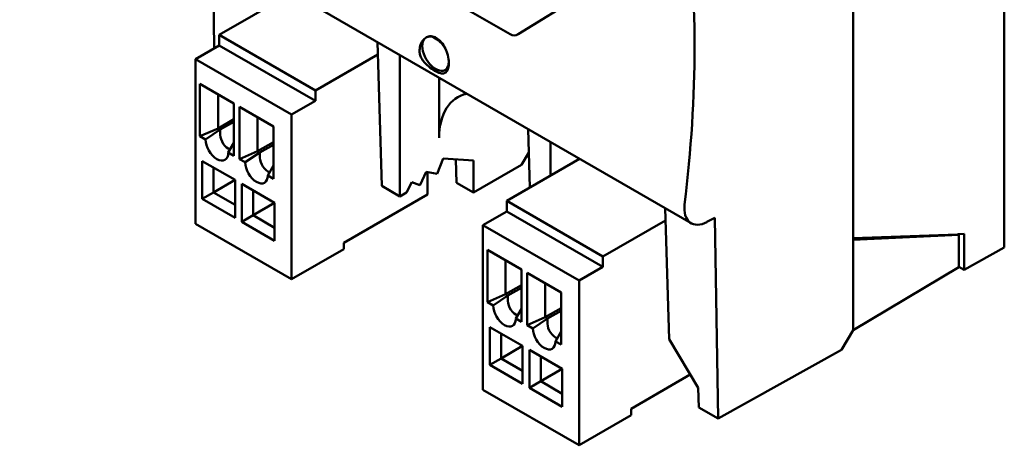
# Model space of a CAD drawing. Header units: millimetres. Extents: x 21 to 121, y 70 to 189.
# Tile 4 of 6: x 22 to 55, y 144 to 158. Entities that reach past the tile are written whole.
import ezdxf

# ---------------------------------------------------------------- set-up
doc = ezdxf.new("R2010")
doc.units = ezdxf.units.MM
doc.header["$LTSCALE"] = 0.666667
doc.layers.add('Arêtes visibles(ISO)', color=7, linetype='Continuous', lineweight=50)

msp = doc.modelspace()

# ---------------------------------------------------------------- linework, layer by layer
at = {"layer": 'Arêtes visibles(ISO)'}
for p, q in [((55.226, 175.53), (55.226, 150.273)), ((50.191, 169.339), (50.191, 150.527)), ((22.427, 166.81), (38.761, 157.38)), ((28.082, 160.734), (44.792, 151.087)), ((39.035, 157.384), (44.241, 160.599)), ((28.91, 156.918), (28.859, 160.286)), ((31.499, 158.762), (29.072, 157.361)), ((29.072, 157.361), (32.278, 155.51)), ((29.072, 157.361), (29.072, 157.012)), ((34.347, 157.118), (34.492, 152.327)), ((35.975, 157.28), (35.968, 157.275)), ((29.072, 157.012), (28.28, 156.555)), ((29.072, 157.012), (32.278, 155.161)), ((28.28, 156.555), (31.486, 154.704)), ((28.28, 156.555), (28.28, 151.068)), ((34.359, 156.712), (32.278, 155.51)), ((35.095, 156.686), (35.095, 151.979)), ((36.401, 153.928), (36.401, 155.932)), ((28.431, 153.986), (28.431, 155.728)), ((28.431, 155.728), (29.562, 155.074)), ((32.278, 155.51), (32.278, 155.161)), ((29.034, 154.247), (29.034, 155.379)), ((32.278, 155.161), (31.486, 154.704)), ((29.562, 155.074), (29.562, 153.333)), ((29.751, 153.224), (29.751, 154.966)), ((29.751, 154.966), (30.882, 154.312)), ((29.034, 154.247), (29.562, 154.552)), ((30.354, 153.485), (30.354, 154.617)), ((31.486, 154.704), (31.486, 149.217)), ((28.431, 153.986), (29.034, 154.247)), ((29.11, 154.203), (28.62, 153.877)), ((29.11, 154.203), (29.034, 154.247)), ((29.11, 154.203), (29.562, 154.465)), ((29.11, 154.029), (29.11, 154.203)), ((30.882, 154.312), (30.882, 152.57)), ((39.361, 154.223), (39.42, 152.274)), ((28.62, 153.877), (28.431, 153.986)), ((29.374, 153.441), (29.562, 153.768)), ((30.354, 153.485), (30.882, 153.79)), ((30.43, 153.441), (30.882, 153.703)), ((40.109, 152.672), (40.109, 153.791)), ((29.562, 153.333), (29.374, 153.441)), ((29.751, 153.224), (30.354, 153.485)), ((29.939, 153.115), (29.751, 153.224)), ((30.43, 153.441), (29.939, 153.115)), ((30.43, 153.441), (30.354, 153.485)), ((30.43, 153.267), (30.43, 153.441)), ((36.336, 152.727), (36.536, 153.238)), ((36.536, 153.238), (37.546, 153.18)), ((36.982, 152.436), (36.959, 153.214)), ((37.546, 153.18), (37.546, 152.11)), ((41.078, 153.231), (38.651, 151.83)), ((39.384, 153.443), (39.141, 153.031)), ((28.506, 151.895), (28.506, 153.158)), ((29.6, 152.527), (28.506, 153.158)), ((28.884, 152.113), (28.884, 152.941)), ((30.694, 152.679), (30.882, 153.006)), ((37.546, 152.11), (39.141, 153.031)), ((28.884, 152.113), (29.6, 152.527)), ((29.6, 151.264), (29.6, 152.527)), ((30.882, 152.57), (30.694, 152.679)), ((35.77, 152.368), (35.962, 152.797)), ((35.962, 152.797), (36.336, 152.727)), ((36.011, 152.048), (36.011, 152.788)), ((30.92, 151.765), (29.826, 152.396)), ((29.826, 151.133), (29.826, 152.396)), ((34.492, 152.327), (35.095, 151.979)), ((35.312, 152.104), (35.488, 152.451)), ((35.488, 152.451), (35.754, 152.359)), ((35.754, 152.359), (35.77, 152.368)), ((36.982, 152.436), (37.546, 152.11)), ((28.506, 151.895), (28.884, 152.113)), ((29.6, 151.264), (28.506, 151.895)), ((29.6, 151.7), (28.884, 152.113)), ((30.203, 151.351), (30.203, 152.179)), ((33.22, 150.437), (36.011, 152.048)), ((35.095, 151.979), (35.312, 152.104)), ((30.203, 151.351), (30.92, 151.765)), ((30.92, 151.765), (30.92, 150.502)), ((38.651, 151.83), (41.857, 149.979)), ((38.651, 151.83), (38.651, 151.482)), ((43.926, 151.587), (44.058, 147.224)), ((29.826, 151.133), (30.203, 151.351)), ((30.92, 150.937), (30.203, 151.351)), ((38.651, 151.482), (37.859, 151.025)), ((38.651, 151.482), (41.857, 149.631)), ((45.321, 151.127), (45.587, 151.27)), ((45.587, 151.27), (45.69, 144.578)), ((28.28, 151.068), (31.486, 149.217)), ((30.92, 150.502), (29.826, 151.133)), ((37.859, 151.025), (41.065, 149.174)), ((37.859, 151.025), (37.859, 145.538)), ((43.938, 151.181), (41.857, 149.979)), ((53.67, 150.706), (50.191, 150.589)), ((53.711, 150.703), (50.191, 150.527)), ((53.67, 150.706), (53.704, 150.725)), ((53.688, 150.716), (53.711, 150.703)), ((53.704, 150.725), (53.894, 150.732)), ((53.711, 149.627), (53.711, 150.703)), ((53.894, 150.732), (53.894, 149.531)), ((31.486, 149.217), (33.22, 150.219)), ((33.22, 150.219), (33.22, 150.437)), ((50.191, 150.527), (50.191, 147.522)), ((55.226, 150.273), (53.894, 149.531)), ((38.01, 148.455), (38.01, 150.197)), ((38.01, 150.197), (39.141, 149.544)), ((41.857, 149.979), (41.857, 149.631)), ((38.613, 148.717), (38.613, 149.849)), ((41.857, 149.631), (41.065, 149.174)), ((50.191, 147.522), (53.711, 149.627)), ((53.894, 149.531), (53.711, 149.637)), ((39.141, 149.544), (39.141, 147.802)), ((39.33, 147.693), (39.33, 149.435)), ((39.33, 149.435), (40.461, 148.782)), ((38.613, 148.717), (39.141, 149.021)), ((38.689, 148.673), (39.141, 148.934)), ((39.933, 147.955), (39.933, 149.087)), ((41.065, 149.174), (41.065, 143.687)), ((38.01, 148.455), (38.613, 148.717)), ((38.689, 148.673), (38.198, 148.346)), ((38.689, 148.673), (38.613, 148.717)), ((38.689, 148.499), (38.689, 148.673)), ((40.461, 148.782), (40.461, 147.04)), ((38.198, 148.346), (38.01, 148.455)), ((39.933, 147.955), (40.461, 148.259)), ((38.953, 147.911), (39.141, 148.238)), ((39.33, 147.693), (39.933, 147.955)), ((40.009, 147.911), (39.933, 147.955)), ((40.009, 147.911), (40.461, 148.172)), ((38.085, 146.365), (38.085, 147.628)), ((39.179, 146.997), (38.085, 147.628)), ((39.141, 147.802), (38.953, 147.911)), ((39.518, 147.584), (39.33, 147.693)), ((40.009, 147.911), (39.518, 147.584)), ((40.009, 147.737), (40.009, 147.911)), ((38.462, 146.583), (38.462, 147.41)), ((40.273, 147.149), (40.461, 147.476)), ((50.191, 147.522), (49.807, 146.873)), ((38.462, 146.583), (39.179, 146.997)), ((39.179, 145.734), (39.179, 146.997)), ((40.461, 147.04), (40.273, 147.149)), ((45.027, 145.603), (44.058, 147.224)), ((40.499, 146.234), (39.405, 146.866)), ((39.405, 145.603), (39.405, 146.866)), ((39.782, 145.821), (39.782, 146.648)), ((45.69, 144.578), (49.807, 146.873)), ((38.085, 146.365), (38.462, 146.583)), ((39.179, 145.734), (38.085, 146.365)), ((39.179, 146.169), (38.462, 146.583)), ((39.782, 145.821), (40.499, 146.234)), ((40.499, 146.234), (40.499, 144.972)), ((42.799, 144.906), (44.765, 146.041)), ((39.405, 145.603), (39.782, 145.821)), ((40.499, 145.407), (39.782, 145.821)), ((37.859, 145.538), (41.065, 143.687)), ((40.499, 144.972), (39.405, 145.603)), ((45.027, 145.603), (45.046, 144.95)), ((41.065, 143.687), (42.799, 144.689)), ((42.799, 144.689), (42.799, 144.906)), ((45.046, 144.95), (45.69, 144.578))]:
    msp.add_line(p, q, dxfattribs=at)
msp.add_arc((38.894, 157.611), 0.267, 240, 301.7025, dxfattribs=at)
for centre, major_axis, ratio, start_param, end_param in [((14.209, 139.872), (-21.901, -36.621), 0.587337, 2.218507, 2.511955), ((36.281, 156.733), (0.313, -0.543), 0.57735, 3.314724, 7.032148), ((36.281, 156.733), (-0.313, 0.543), 0.57735, 4.539257, 6.456317), ((38.588, 152.621), (-1.586, 2.656), 0.567188, 6.089866, 7.042703), ((28.997, 153.659), (0.267, -0.462), 0.57735, 3.926991, 7.068583), ((29.374, 153.877), (-0.187, 0.323), 0.57735, 0.785398, 2.585584), ((30.694, 153.115), (-0.187, 0.323), 0.57735, 0.785398, 2.585584), ((30.317, 152.897), (0.267, -0.462), 0.57735, 3.926991, 7.068583), ((45.335, 152.005), (0.548, 0.916), 0.587337, 2.218507, 3.918574), ((38.576, 148.129), (0.267, -0.462), 0.57735, 3.926991, 7.068583), ((38.953, 148.346), (-0.187, 0.323), 0.57735, 0.785398, 2.585584), ((40.273, 147.584), (-0.187, 0.323), 0.57735, 0.785398, 2.585584), ((39.896, 147.367), (0.267, -0.462), 0.57735, 3.926991, 7.068583)]:
    msp.add_ellipse(centre, major_axis=major_axis, ratio=ratio, start_param=start_param, end_param=end_param, dxfattribs=at)
for points, knots in [([(35.747, 156.807), (35.747, 156.872), (35.754, 156.934), (35.784, 157.054), (35.811, 157.117), (35.869, 157.194), (35.893, 157.217), (35.918, 157.236)], [0.5700152, 0.5700152, 0.5700152, 0.5700152, 0.6080183, 0.6080183, 0.654267, 0.654267, 0.6801016, 0.6801016, 0.6801016, 0.6801016]), ([(36.644, 156.817), (36.632, 156.852), (36.617, 156.886), (36.568, 156.989), (36.523, 157.06), (36.419, 157.178), (36.361, 157.226), (36.25, 157.291), (36.189, 157.311), (36.075, 157.319), (36.02, 157.306), (35.976, 157.28), (35.976, 157.28), (35.975, 157.28)], [0.2472609, 0.2472609, 0.2472609, 0.2472609, 0.2672106, 0.2672106, 0.3115501, 0.3115501, 0.3558896, 0.3558896, 0.4001241, 0.4001241, 0.4443585, 0.4443585, 0.4445677, 0.4445677, 0.4445677, 0.4445677]), ([(36.702, 156.255), (36.699, 156.242), (36.695, 156.231), (36.681, 156.189), (36.666, 156.161), (36.633, 156.118), (36.613, 156.102), (36.551, 156.07), (36.499, 156.069), (36.381, 156.097), (36.314, 156.127), (36.188, 156.2), (36.119, 156.247), (35.985, 156.36), (35.92, 156.425), (35.841, 156.531), (35.814, 156.573), (35.773, 156.66), (35.758, 156.706), (35.749, 156.768), (35.747, 156.787), (35.747, 156.807)], [0.1920843, 0.1920843, 0.1920843, 0.1920843, 0.2006388, 0.2006388, 0.2245367, 0.2245367, 0.2484347, 0.2484347, 0.3003564, 0.3003564, 0.3522781, 0.3522781, 0.4008494, 0.4008494, 0.4494208, 0.4494208, 0.4750545, 0.4750545, 0.5006882, 0.5006882, 0.5121217, 0.5121217, 0.5121217, 0.5121217]), ([(36.644, 156.817), (36.662, 156.773), (36.678, 156.726), (36.713, 156.596), (36.724, 156.511), (36.724, 156.374), (36.717, 156.312), (36.702, 156.255)], [0.1047873, 0.1047873, 0.1047873, 0.1047873, 0.1306218, 0.1306218, 0.1768705, 0.1768705, 0.2148924, 0.2148924, 0.2148924, 0.2148924])]:
    msp.add_open_spline(points, degree=3, knots=knots, dxfattribs=at)

doc.saveas('drawing.dxf')
